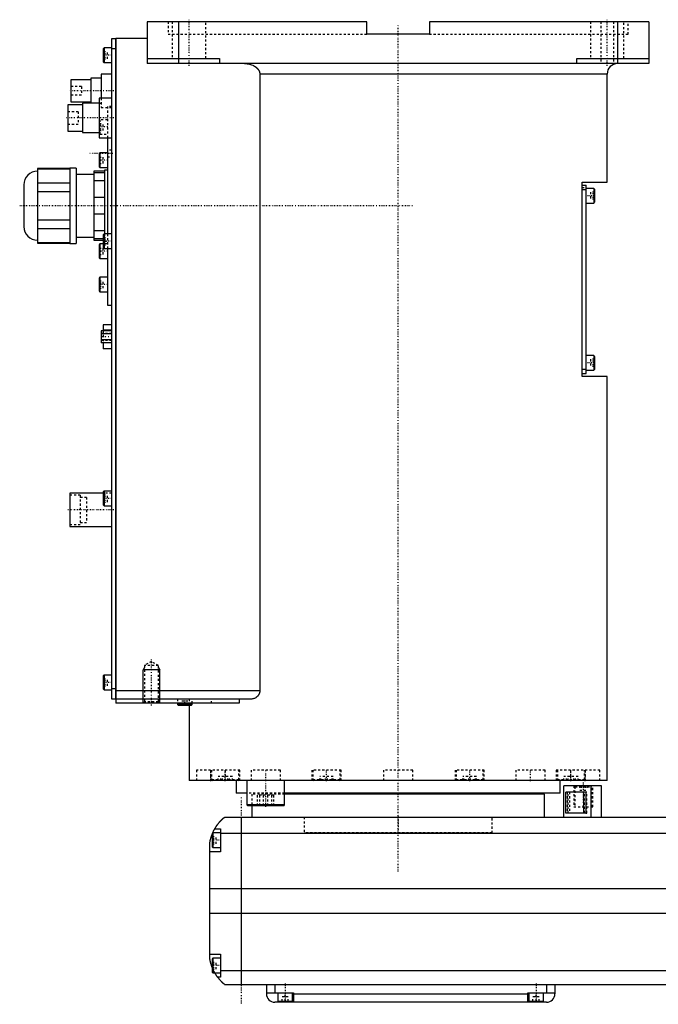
# Model space of a CAD drawing. Extents: x -181 to 706, y -136 to 715.
# Tile 1 of 5: x -181 to 124, y -82 to 389. Entities that reach past the tile are written whole.
import ezdxf

# ---------------------------------------------------------------- set-up
doc = ezdxf.new("R2010")
doc.units = 0
doc.linetypes.add('CENTER', pattern=[1.5, 0.45, -0.5, 0.05, -0.5])
doc.linetypes.add('DASHED', pattern=[2, 1, -1])
for name, color, linetype in [('AM_0', 7, 'CONTINUOUS'), ('AM_10', 7, 'CONTINUOUS'), ('AM_3', 7, 'DASHED'), ('AM_7', 7, 'CENTER')]:
    doc.layers.add(name, color=color, linetype=linetype)

msp = doc.modelspace()

# ---------------------------------------------------------------- linework, layer by layer
at = {"layer": 'AM_0', "color": 7, "linetype": 'CONTINUOUS'}
for p, q in [((-15, 388), (-120, 388)), ((-120, 388), (-120, 368)), ((-105, 388), (-105, 368)), ((-15, 382), (-15, 388)), ((15, 388), (15, 382)), ((120, 388), (15, 388)), ((105, 388), (105, 368)), ((120, 388), (120, 368)), ((15, 382), (-15, 382)), ((-137, 380), (-135.05, 380)), ((-137, 64), (-137, 380)), ((-135.05, 64), (-135.05, 380)), ((-135, 379.95), (-135.05, 379.95)), ((-120, 380), (-135, 380)), ((-135, 380), (-135, 62)), ((-140.6, 375.5), (-141, 375.1)), ((-141, 375.1), (-141, 368.9)), ((-137, 375.5), (-140.6, 375.5)), ((-140.6, 375.5), (-140.6, 368.5)), ((-135.05, 375), (-137, 375)), ((-135, 374.95), (-135.05, 374.95)), ((-141, 368.9), (-140.6, 368.5)), ((-140.6, 368.5), (-137, 368.5)), ((-120, 370.5), (-85.5, 370.5)), ((120, 368), (-120, 368)), ((-85.5, 370.5), (-85.5, 368)), ((85.5, 368), (85.5, 370.5)), ((85.5, 370.5), (120, 370.5)), ((-137, 363), (-142, 363)), ((-142, 363), (-142, 351.5)), ((-66.14, 363), (-66.14, 68)), ((100, 363), (-66.14, 363)), ((100, 311.3), (100, 363)), ((-147, 360.25), (-156.5, 360.25)), ((-156.5, 360.25), (-156.5, 349.75)), ((-142, 361), (-147, 361)), ((-147, 361), (-147, 349)), ((-156.5, 349.75), (-147, 349.75)), ((-143, 349), (-151, 349)), ((-151, 349), (-151, 335)), ((-137, 351.5), (-143, 351.5)), ((-143, 351.5), (-143, 332.5)), ((-151, 348.25), (-158, 348.25)), ((-158, 348.25), (-158, 335.75)), ((-158, 335.75), (-151, 335.75)), ((-151, 335), (-143, 335)), ((-143, 332.5), (-137, 332.5)), ((-139, 332.5), (-139, 286.5)), ((-142.6, 325.25), (-143, 324.85)), ((-139, 325.25), (-142.6, 325.25)), ((-142.6, 325.25), (-142.6, 318.25)), ((-143, 324.85), (-143, 318.65)), ((-157, 317.88), (-172.5, 317.88)), ((-172.5, 317.88), (-172.5, 282.12)), ((-172.5, 317.73), (-157, 317.73)), ((-154, 318), (-157, 318)), ((-157, 318), (-157, 282)), ((-154, 318), (-154, 282)), ((-140.5, 316.5), (-145.5, 316.5)), ((-145.5, 316.5), (-145.5, 283.5)), ((-145.5, 315.87), (-140.5, 315.87)), ((-143, 318.65), (-142.6, 318.25)), ((-142.6, 318.25), (-139, 318.25)), ((-139, 317), (-140.5, 317)), ((-140.5, 317), (-140.5, 286.48)), ((-145.5, 315), (-154, 315)), ((-140.5, 311.84), (-145.5, 311.84)), ((88, 311.3), (100, 311.3)), ((88, 218.3), (88, 311.3)), ((-179, 310), (-179, 290)), ((-157, 310.85), (-172.5, 310.85)), ((-172.5, 306.88), (-157, 306.88)), ((88, 309.8), (90, 309.8)), ((88, 307.8), (90, 307.8)), ((90, 219.8), (90, 309.8)), ((93.6, 308.3), (90, 308.3)), ((94, 307.9), (93.6, 308.3)), ((93.6, 308.3), (93.6, 301.3)), ((94, 307.9), (94, 301.7)), ((-145.5, 304.03), (-140.5, 304.03)), ((93.6, 301.3), (94, 301.7)), ((90, 301.3), (93.6, 301.3)), ((-157, 293.12), (-172.5, 293.12)), ((-140.5, 295.97), (-145.5, 295.97)), ((-172.5, 289.15), (-157, 289.15)), ((-145.5, 288.16), (-140.5, 288.16)), ((-154, 285), (-145.5, 285)), ((-141, 284.13), (-145.5, 284.13)), ((-145.5, 283.5), (-141, 283.5)), ((-140.6, 286.5), (-141, 286.1)), ((-141, 286.1), (-141, 279.9)), ((-137, 286.5), (-140.6, 286.5)), ((-140.6, 286.5), (-140.6, 279.5)), ((-157, 282.27), (-172.5, 282.27)), ((-172.5, 282.12), (-157, 282.12)), ((-157, 282), (-154, 282)), ((-142.6, 281.75), (-143, 281.35)), ((-143, 281.35), (-143, 275.15)), ((-141, 281.75), (-142.6, 281.75)), ((-142.6, 281.75), (-142.6, 274.75)), ((-141, 279.9), (-140.6, 279.5)), ((-140.6, 279.5), (-137, 279.5)), ((-139, 279.5), (-139, 252.5)), ((-143, 275.15), (-142.6, 274.75)), ((-142.6, 274.75), (-139, 274.75)), ((-142.6, 265.83), (-143, 265.43)), ((-143, 265.43), (-143, 259.23)), ((-139, 265.83), (-142.6, 265.83)), ((-142.6, 265.83), (-142.6, 258.83)), ((-143, 259.23), (-142.6, 258.83)), ((-142.6, 258.83), (-139, 258.83)), ((-139, 252.5), (-137, 252.5)), ((-141.1, 243), (-141.1, 240.19)), ((-137, 243), (-141.1, 243)), ((-137, 240.47), (-141.1, 240.47)), ((-137, 240.19), (-142, 240.19)), ((-142, 240.19), (-142, 234.41)), ((-137, 238.74), (-142, 238.74)), ((-137, 235.86), (-142, 235.86)), ((-137, 234.41), (-142, 234.41)), ((-141.1, 234.41), (-141.1, 231.6)), ((-137, 231.6), (-141.1, 231.6)), ((93.6, 228.3), (90, 228.3)), ((94, 227.9), (93.6, 228.3)), ((93.6, 228.3), (93.6, 221.3)), ((94, 227.9), (94, 221.7)), ((88, 221.8), (90, 221.8)), ((93.6, 221.3), (94, 221.7)), ((88, 219.8), (90, 219.8)), ((100, 218.3), (88, 218.3)), ((90, 221.3), (93.6, 221.3)), ((100, 25), (100, 218.3)), ((-141, 162.5), (-157, 162.5)), ((-157, 162.5), (-157, 146.5)), ((-140.6, 163.5), (-141, 163.1)), ((-141, 163.1), (-141, 156.9)), ((-137, 163.5), (-140.6, 163.5)), ((-140.6, 163.5), (-140.6, 156.5)), ((-141, 156.9), (-140.6, 156.5)), ((-140.6, 156.5), (-137, 156.5)), ((-157, 146.5), (-137, 146.5)), ((-140.6, 75.5), (-141, 75.1)), ((-137, 75.5), (-140.6, 75.5)), ((-140.6, 75.5), (-140.6, 68.5)), ((-141, 75.1), (-141, 68.9)), ((-141, 68.9), (-140.6, 68.5)), ((-140.6, 68.5), (-137, 68.5)), ((-137, 69), (-135.05, 69)), ((-135, 69.05), (-135.05, 69.05)), ((-66.14, 68), (-135, 68)), ((-135.05, 64), (-137, 64)), ((-135, 64.05), (-135.05, 64.05)), ((-70.42, 64), (-135, 64)), ((-75.99, 62), (-135, 62)), ((-105.5, 62), (-105.5, 61.4)), ((-105.5, 61.4), (-105.1, 61)), ((-98.5, 61.4), (-105.5, 61.4)), ((-98.9, 61), (-98.5, 61.4)), ((-98.5, 61.4), (-98.5, 62)), ((-75.99, 64), (-75.99, 62)), ((-98.9, 61), (-105.1, 61)), ((-100, 61), (-100, 25)), ((100, 25), (-100, 25)), ((-88.79, 25.01), (-88.79, 25)), ((-77.5, 25), (-77.5, 19)), ((-72.29, 25), (-72.29, 13.4)), ((-54.29, 13.4), (-54.29, 25)), ((-40.35, 25), (-40.35, 25)), ((77.5, 19), (77.5, 25)), ((88.79, 25), (88.79, 25.01)), ((-72.29, 19), (-77.5, 19)), ((77.5, 19), (-54.29, 19)), ((55, 18.5), (55, 19)), ((79.35, 7.5), (79.35, 22.5)), ((97.35, 22.5), (79.35, 22.5)), ((89.75, 19.5), (80.32, 19.5)), ((80.32, 9.5), (80.32, 19.5)), ((88.64, 19.5), (88.64, 9.5)), ((89.75, 19.5), (89.75, 9.5)), ((92.35, 7.5), (92.35, 22.5)), ((97.35, 7.5), (97.35, 22.5)), ((70, 18.5), (-54.3, 18.5)), ((70, 7.5), (70, 18.5)), ((-72.29, 13.4), (-71.89, 13)), ((-54.29, 13.4), (-72.29, 13.4)), ((-54.69, 13), (-71.89, 13)), ((-70, 13), (-70, 7.5)), ((-54.69, 13), (-54.29, 13.4)), ((89.75, 9.5), (80.32, 9.5)), ((-83, 7.5), (317, 7.5)), ((-75, 7.5), (-75, -72.5)), ((-88.6, 0), (-89, -0.4)), ((-85, 0), (-88.6, 0)), ((-88.6, 0), (-88.6, -7)), ((-87.65, 2), (-85, 2)), ((-85, 2), (-85, -9)), ((-90, -60.5), (-90, -4.5)), ((-89, -0.4), (-89, -6.6)), ((-85, -0.2), (319, -0.2)), ((-85, -9), (-90, -9)), ((-89, -6.6), (-88.6, -7)), ((-88.6, -7), (-85, -7)), ((-90, -26.54), (324, -26.54)), ((-90, -38.4), (324, -38.4)), ((-90, -58), (-85, -58)), ((-88.6, -60), (-89, -60.4)), ((-89, -60.4), (-89, -66.6)), ((-85, -60), (-88.6, -60)), ((-88.6, -60), (-88.6, -67)), ((-85, -58), (-85, -69)), ((-85, -65.78), (319, -65.78)), ((-89, -66.6), (-88.6, -67)), ((-88.6, -67), (-85, -67)), ((-85, -69), (-86.34, -69)), ((-83, -72.5), (317, -72.5)), ((-63, -72.5), (-63, -77)), ((-59, -72.5), (-59, -76.5)), ((71, -72.5), (71, -76.5)), ((75, -72.5), (75, -77)), ((-63, -76.5), (-50, -76.5)), ((-57.5, -76.5), (-57.5, -80.5)), ((-50.5, -80.5), (-50.5, -76.5)), ((-50, -76.5), (-50, -81)), ((-50, -77), (62, -77)), ((62, -76.5), (75, -76.5)), ((62, -81), (62, -76.5)), ((62.5, -76.5), (62.5, -80.5)), ((69.5, -80.5), (69.5, -76.5)), ((71, -81), (-59, -81)), ((-57.5, -80.5), (-50.5, -80.5)), ((-54, -81), (-54, -80.5)), ((62.5, -80.5), (69.5, -80.5)), ((66, -81), (66, -80.5))]:
    msp.add_line(p, q, dxfattribs=at)
for points in [[(-73.48, 368, 0), (-73.23, 368, 0), (-72.69, 367.97, 0), (-72.14, 367.91, 0), (-71.86, 367.87, 0), (-71.59, 367.82, 0), (-71.05, 367.7, 0), (-70.53, 367.56, 0), (-70.04, 367.4, 0), (-69.53, 367.19, 0), (-69.24, 367.05, 0), (-69.16, 367.01, 0), (-69.07, 366.97, 0), (-69.03, 366.95, 0), (-68.99, 366.93, 0), (-68.91, 366.88, 0), (-68.83, 366.84, 0), (-68.79, 366.81, 0), (-68.75, 366.79, 0), (-68.67, 366.74, 0), (-68.59, 366.7, 0), (-68.55, 366.67, 0), (-68.51, 366.65, 0), (-68.44, 366.6, 0), (-68.36, 366.55, 0), (-68.29, 366.5, 0), (-68.21, 366.45, 0), (-68.14, 366.4, 0), (-68.11, 366.37, 0), (-68.07, 366.35, 0), (-68, 366.29, 0), (-67.93, 366.24, 0), (-67.87, 366.19, 0), (-67.8, 366.13, 0), (-67.73, 366.08, 0), (-67.7, 366.05, 0), (-67.66, 366.02, 0), (-67.6, 365.96, 0), (-67.53, 365.89, 0), (-67.46, 365.83, 0), (-67.4, 365.77, 0), (-67.33, 365.7, 0), (-67.3, 365.67, 0), (-67.27, 365.63, 0), (-67.21, 365.56, 0), (-67.15, 365.49, 0), (-67.09, 365.42, 0), (-67.03, 365.35, 0), (-66.97, 365.28, 0), (-66.94, 365.24, 0), (-66.92, 365.21, 0), (-66.86, 365.13, 0), (-66.81, 365.06, 0), (-66.76, 364.98, 0), (-66.71, 364.91, 0), (-66.67, 364.83, 0), (-66.65, 364.79, 0), (-66.62, 364.76, 0), (-66.58, 364.68, 0), (-66.54, 364.6, 0), (-66.52, 364.57, 0), (-66.5, 364.53, 0), (-66.47, 364.45, 0), (-66.43, 364.37, 0), (-66.41, 364.32, 0), (-66.4, 364.28, 0), (-66.36, 364.2, 0), (-66.33, 364.11, 0), (-66.3, 364.02, 0), (-66.28, 363.94, 0), (-66.25, 363.85, 0), (-66.24, 363.8, 0), (-66.23, 363.76, 0), (-66.21, 363.67, 0), (-66.19, 363.58, 0), (-66.18, 363.49, 0), (-66.17, 363.4, 0), (-66.16, 363.31, 0), (-66.15, 363.26, 0), (-66.15, 363.22, 0), (-66.15, 363.13, 0), (-66.14, 363.04, 0), (-66.14, 363, 0)], [(-66.14, 68, 0), (-66.14, 67.97, 0), (-66.15, 67.9, 0), (-66.15, 67.83, 0), (-66.15, 67.79, 0), (-66.15, 67.76, 0), (-66.16, 67.69, 0), (-66.16, 67.62, 0), (-66.17, 67.55, 0), (-66.18, 67.48, 0), (-66.19, 67.41, 0), (-66.2, 67.38, 0), (-66.21, 67.34, 0), (-66.22, 67.27, 0), (-66.23, 67.21, 0), (-66.25, 67.14, 0), (-66.27, 67.07, 0), (-66.29, 67, 0), (-66.3, 66.97, 0), (-66.31, 66.94, 0), (-66.33, 66.87, 0), (-66.35, 66.81, 0), (-66.36, 66.77, 0), (-66.37, 66.74, 0), (-66.4, 66.68, 0), (-66.42, 66.61, 0), (-66.44, 66.58, 0), (-66.45, 66.55, 0), (-66.48, 66.49, 0), (-66.51, 66.43, 0), (-66.54, 66.37, 0), (-66.57, 66.31, 0), (-66.6, 66.25, 0), (-66.62, 66.22, 0), (-66.63, 66.19, 0), (-66.67, 66.13, 0), (-66.7, 66.07, 0), (-66.74, 66.02, 0), (-66.77, 65.96, 0), (-66.81, 65.91, 0), (-66.83, 65.88, 0), (-66.84, 65.86, 0), (-66.88, 65.8, 0), (-66.92, 65.75, 0), (-66.96, 65.7, 0), (-67, 65.65, 0), (-67.04, 65.6, 0), (-67.06, 65.58, 0), (-67.08, 65.56, 0), (-67.12, 65.51, 0), (-67.16, 65.47, 0), (-67.2, 65.42, 0), (-67.24, 65.38, 0), (-67.28, 65.34, 0), (-67.3, 65.32, 0), (-67.32, 65.3, 0), (-67.36, 65.25, 0), (-67.4, 65.21, 0), (-67.45, 65.17, 0), (-67.49, 65.14, 0), (-67.53, 65.1, 0), (-67.55, 65.08, 0), (-67.58, 65.06, 0), (-67.62, 65.02, 0), (-67.67, 64.99, 0), (-67.69, 64.97, 0), (-67.83, 64.86, 0), (-68.12, 64.67, 0), (-68.41, 64.5, 0), (-68.72, 64.36, 0), (-69.03, 64.24, 0), (-69.34, 64.14, 0), (-69.5, 64.1, 0), (-69.66, 64.07, 0), (-69.97, 64.02, 0), (-70.27, 64, 0), (-70.42, 64, 0)], [(-87.65, 2, 0), (-87.62, 2.05, 0), (-87.57, 2.14, 0), (-87.52, 2.23, 0), (-87.49, 2.27, 0), (-87.46, 2.32, 0), (-87.41, 2.41, 0), (-87.35, 2.5, 0), (-87.3, 2.59, 0), (-87.24, 2.68, 0), (-87.19, 2.76, 0), (-87.16, 2.81, 0), (-87.13, 2.85, 0), (-87.07, 2.94, 0), (-87.02, 3.03, 0), (-86.96, 3.11, 0), (-86.9, 3.2, 0), (-86.85, 3.28, 0), (-86.82, 3.33, 0), (-86.79, 3.37, 0), (-86.73, 3.45, 0), (-86.67, 3.53, 0), (-86.64, 3.58, 0), (-86.62, 3.62, 0), (-86.56, 3.7, 0), (-86.5, 3.78, 0), (-86.47, 3.82, 0), (-86.44, 3.86, 0), (-86.38, 3.94, 0), (-86.33, 4.01, 0), (-86.27, 4.09, 0), (-86.21, 4.17, 0), (-86.15, 4.24, 0), (-86.12, 4.28, 0), (-86.1, 4.32, 0), (-86.04, 4.39, 0), (-85.98, 4.46, 0), (-85.92, 4.54, 0), (-85.87, 4.61, 0), (-85.81, 4.68, 0), (-85.78, 4.71, 0), (-85.75, 4.75, 0), (-85.69, 4.82, 0), (-85.64, 4.89, 0), (-85.58, 4.95, 0), (-85.52, 5.02, 0), (-85.47, 5.08, 0), (-85.44, 5.12, 0), (-85.41, 5.15, 0), (-85.36, 5.21, 0), (-85.3, 5.28, 0), (-85.25, 5.34, 0), (-85.19, 5.4, 0), (-85.14, 5.46, 0), (-85.11, 5.49, 0), (-85.08, 5.52, 0), (-85.03, 5.58, 0), (-84.97, 5.64, 0), (-84.92, 5.7, 0), (-84.87, 5.75, 0), (-84.81, 5.81, 0), (-84.79, 5.84, 0), (-84.76, 5.87, 0), (-84.71, 5.92, 0), (-84.66, 5.98, 0), (-84.63, 6, 0), (-84.6, 6.03, 0), (-84.55, 6.08, 0), (-84.5, 6.13, 0), (-84.48, 6.16, 0), (-84.45, 6.18, 0), (-84.4, 6.23, 0), (-84.35, 6.28, 0), (-84.3, 6.33, 0), (-84.25, 6.38, 0), (-84.2, 6.43, 0), (-84.18, 6.45, 0), (-84.16, 6.47, 0), (-84.11, 6.52, 0), (-84.06, 6.56, 0), (-84.02, 6.61, 0), (-83.97, 6.65, 0), (-83.93, 6.69, 0), (-83.9, 6.71, 0), (-83.88, 6.73, 0), (-83.84, 6.77, 0), (-83.8, 6.81, 0), (-83.75, 6.85, 0), (-83.71, 6.88, 0), (-83.67, 6.92, 0), (-83.66, 6.94, 0), (-83.64, 6.95, 0), (-83.6, 6.99, 0), (-83.56, 7.02, 0), (-83.53, 7.05, 0), (-83.49, 7.08, 0), (-83.46, 7.11, 0), (-83.44, 7.13, 0), (-83.43, 7.14, 0), (-83.39, 7.17, 0), (-83.36, 7.19, 0), (-83.34, 7.22, 0), (-83.31, 7.24, 0), (-83.28, 7.27, 0), (-83.27, 7.28, 0), (-83.25, 7.29, 0), (-83.23, 7.31, 0), (-83.21, 7.33, 0), (-83.2, 7.34, 0), (-83.18, 7.35, 0), (-83.16, 7.36, 0), (-83.14, 7.38, 0), (-83.13, 7.39, 0), (-83.13, 7.4, 0), (-83.11, 7.41, 0), (-83.09, 7.42, 0), (-83.08, 7.44, 0), (-83.06, 7.45, 0), (-83.05, 7.46, 0), (-83.05, 7.46, 0), (-83.04, 7.47, 0), (-83.03, 7.47, 0), (-83.02, 7.48, 0), (-83.02, 7.49, 0), (-83.01, 7.49, 0), (-83.01, 7.49, 0), (-83.01, 7.5, 0), (-83, 7.5, 0), (-83, 7.5, 0), (-83, 7.5, 0), (-83, 7.5, 0)], [(-88.69, -0.09, 0), (-88.65, 0.01, 0), (-88.56, 0.21, 0), (-88.47, 0.4, 0), (-88.43, 0.49, 0), (-88.39, 0.58, 0), (-88.31, 0.76, 0), (-88.22, 0.92, 0), (-88.14, 1.08, 0), (-88.07, 1.23, 0), (-88, 1.36, 0), (-87.96, 1.43, 0), (-87.93, 1.49, 0), (-87.87, 1.6, 0), (-87.82, 1.7, 0), (-87.77, 1.79, 0), (-87.73, 1.86, 0), (-87.7, 1.91, 0), (-87.68, 1.94, 0), (-87.67, 1.96, 0), (-87.66, 1.98, 0), (-87.65, 2, 0), (-87.65, 2, 0)], [(-90, -4.5, 0), (-89.98, -4.39, 0), (-89.94, -4.18, 0), (-89.9, -3.97, 0), (-89.88, -3.87, 0), (-89.86, -3.77, 0), (-89.81, -3.56, 0), (-89.77, -3.36, 0), (-89.72, -3.15, 0), (-89.66, -2.95, 0), (-89.61, -2.74, 0), (-89.58, -2.64, 0), (-89.55, -2.54, 0), (-89.49, -2.33, 0), (-89.43, -2.13, 0), (-89.37, -1.92, 0), (-89.31, -1.72, 0), (-89.24, -1.52, 0), (-89.21, -1.43, 0), (-89.17, -1.33, 0), (-89.1, -1.14, 0), (-89.03, -0.95, 0), (-89, -0.86, 0)], [(-89, -64.14, 0), (-89.04, -64.04, 0), (-89.11, -63.84, 0), (-89.18, -63.64, 0), (-89.22, -63.54, 0), (-89.25, -63.44, 0), (-89.32, -63.24, 0), (-89.38, -63.03, 0), (-89.45, -62.82, 0), (-89.51, -62.61, 0), (-89.57, -62.41, 0), (-89.6, -62.3, 0), (-89.63, -62.2, 0), (-89.68, -61.99, 0), (-89.73, -61.78, 0), (-89.78, -61.57, 0), (-89.83, -61.37, 0), (-89.87, -61.17, 0), (-89.89, -61.07, 0), (-89.91, -60.97, 0), (-89.95, -60.78, 0), (-89.98, -60.59, 0), (-90, -60.5, 0)], [(-86.34, -69, 0), (-86.34, -69, 0), (-86.35, -68.98, 0), (-86.37, -68.96, 0), (-86.38, -68.94, 0), (-86.4, -68.92, 0), (-86.44, -68.86, 0), (-86.49, -68.79, 0), (-86.55, -68.71, 0), (-86.62, -68.61, 0), (-86.7, -68.5, 0), (-86.74, -68.44, 0), (-86.78, -68.38, 0), (-86.87, -68.25, 0), (-86.96, -68.11, 0), (-87.06, -67.96, 0), (-87.16, -67.8, 0), (-87.27, -67.64, 0), (-87.32, -67.55, 0), (-87.37, -67.47, 0), (-87.48, -67.29, 0), (-87.59, -67.1, 0), (-87.65, -67, 0)], [(-83, -72.5, 0), (-83, -72.5, 0), (-83.01, -72.49, 0), (-83.02, -72.49, 0), (-83.02, -72.48, 0), (-83.03, -72.48, 0), (-83.03, -72.48, 0), (-83.04, -72.47, 0), (-83.04, -72.46, 0), (-83.05, -72.46, 0), (-83.06, -72.45, 0), (-83.07, -72.44, 0), (-83.07, -72.44, 0), (-83.08, -72.43, 0), (-83.09, -72.43, 0), (-83.1, -72.42, 0), (-83.11, -72.41, 0), (-83.11, -72.41, 0), (-83.13, -72.39, 0), (-83.14, -72.38, 0), (-83.15, -72.38, 0), (-83.16, -72.37, 0), (-83.17, -72.36, 0), (-83.19, -72.34, 0), (-83.21, -72.33, 0), (-83.22, -72.31, 0), (-83.24, -72.3, 0), (-83.25, -72.29, 0), (-83.26, -72.28, 0), (-83.28, -72.26, 0), (-83.3, -72.25, 0), (-83.32, -72.23, 0), (-83.35, -72.21, 0), (-83.37, -72.19, 0), (-83.38, -72.18, 0), (-83.39, -72.17, 0), (-83.42, -72.15, 0), (-83.44, -72.13, 0), (-83.47, -72.1, 0), (-83.49, -72.08, 0), (-83.52, -72.06, 0), (-83.54, -72.04, 0), (-83.55, -72.03, 0), (-83.58, -72.01, 0), (-83.61, -71.98, 0), (-83.64, -71.95, 0), (-83.67, -71.93, 0), (-83.7, -71.9, 0), (-83.71, -71.89, 0), (-83.73, -71.87, 0), (-83.76, -71.84, 0), (-83.79, -71.81, 0), (-83.83, -71.78, 0), (-83.86, -71.75, 0), (-83.89, -71.72, 0), (-83.91, -71.7, 0), (-83.93, -71.69, 0), (-83.96, -71.65, 0), (-84, -71.62, 0), (-84.02, -71.6, 0), (-84.04, -71.59, 0), (-84.07, -71.55, 0), (-84.11, -71.52, 0), (-84.13, -71.5, 0), (-84.15, -71.48, 0), (-84.19, -71.44, 0), (-84.22, -71.41, 0), (-84.26, -71.37, 0), (-84.3, -71.33, 0), (-84.34, -71.29, 0), (-84.36, -71.27, 0), (-84.38, -71.25, 0), (-84.42, -71.21, 0), (-84.46, -71.17, 0), (-84.6, -71.03, 0), (-84.86, -70.77, 0), (-85.11, -70.49, 0), (-85.38, -70.19, 0), (-85.51, -70.03, 0), (-85.65, -69.87, 0), (-85.92, -69.54, 0), (-86.2, -69.18, 0), (-86.34, -69, 0)]]:
    msp.add_polyline3d(points, dxfattribs=at)
for centre, radius, start, end in [((105, 363), 5, 90, 180), ((-172.5, 310), 6.5, 90, 180), ((-172.5, 290), 6.5, 180, 270), ((-59, -77), 4, 180, 270), ((71, -77), 4, 270, 0)]:
    msp.add_arc(centre, radius, start, end, dxfattribs=at)
at = {"layer": 'AM_10', "color": 7, "linetype": 'CONTINUOUS'}
for p, q in [((-121.32, 79.17), (-122, 78)), ((-114, 78), (-122, 78)), ((-122, 62), (-122, 78)), ((-114.68, 79.17), (-114, 78)), ((-114, 62), (-114, 78))]:
    msp.add_line(p, q, dxfattribs=at)
at = {"layer": 'AM_3', "color": 6, "linetype": 'DASHED'}
for p, q in [((-110, 388), (-110, 382)), ((-108, 388), (-108, 370.5)), ((-92, 370.5), (-92, 388)), ((92, 388), (92, 370.5)), ((97, 388), (97, 368)), ((103, 388), (103, 368)), ((108, 370.5), (108, 388)), ((110, 382), (110, 388)), ((-110, 382), (-15, 382)), ((15, 382), (110, 382)), ((-141, 373.73), (-139, 373.73)), ((-141, 372.87), (-139, 372.87)), ((-139, 370.27), (-139, 373.73)), ((-141, 371.13), (-139, 371.13)), ((-141, 370.27), (-139, 370.27)), ((-151.5, 357), (-156.5, 357)), ((-151.5, 357), (-151.5, 353)), ((-156.5, 353), (-151.5, 353)), ((-143, 349), (-142, 349)), ((-142, 351.5), (-142, 347)), ((-153, 345), (-158, 345)), ((-153, 345), (-153, 339)), ((-142, 347), (-137, 347)), ((-137, 347.5), (-139, 347.5)), ((-139, 347.5), (-139, 332.5)), ((-142.6, 341.17), (-143, 340.77)), ((-143, 339.4), (-141, 339.4)), ((-139, 341.17), (-142.6, 341.17)), ((-142.6, 341.17), (-142.6, 334.17)), ((-141, 335.94), (-141, 339.4)), ((-158, 339), (-153, 339)), ((-143, 338.54), (-141, 338.54)), ((-143, 336.81), (-141, 336.81)), ((-143, 335.94), (-141, 335.94)), ((-143, 334.57), (-142.6, 334.17)), ((-142.6, 334.17), (-139, 334.17)), ((-137, 326.65), (-139, 326.65)), ((-143, 323.25), (-141, 323.25)), ((-143, 321.75), (-141, 321.75)), ((-141, 320.25), (-141, 323.25)), ((-139, 323.35), (-137, 323.35)), ((-143, 320.25), (-141, 320.25)), ((88, 308.8), (90, 308.8)), ((94, 306.53), (92, 306.53)), ((92, 306.53), (92, 303.07)), ((94, 305.67), (92, 305.67)), ((94, 303.93), (92, 303.93)), ((94, 303.07), (92, 303.07)), ((-141, 284.73), (-139, 284.73)), ((-140.5, 284.13), (-141, 284.13)), ((-141, 283.87), (-139, 283.87)), ((-141, 283.5), (-140.5, 283.5)), ((-140.5, 286.48), (-140.5, 283)), ((-140.5, 283), (-139, 283)), ((-139, 286.5), (-139, 279.5)), ((-143, 279.75), (-141, 279.75)), ((-143, 278.25), (-141, 278.25)), ((-141, 282.13), (-139, 282.13)), ((-139, 281.75), (-141, 281.75)), ((-141, 281.27), (-139, 281.27)), ((-141, 276.75), (-141, 279.75)), ((-143, 276.75), (-141, 276.75)), ((-143, 264.06), (-141, 264.06)), ((-141, 260.6), (-141, 264.06)), ((-143, 263.19), (-141, 263.19)), ((-143, 261.46), (-141, 261.46)), ((-143, 260.6), (-141, 260.6)), ((-137, 238.85), (-142, 238.85)), ((-142, 235.75), (-137, 235.75)), ((-141.1, 240.19), (-141.1, 234.41)), ((-137, 235.87), (-141.1, 235.87)), ((94, 226.53), (92, 226.53)), ((92, 226.53), (92, 223.07)), ((94, 225.67), (92, 225.67)), ((94, 223.93), (92, 223.93)), ((94, 223.07), (92, 223.07)), ((-152, 161.5), (-157, 161.5)), ((-152, 161.5), (-152, 147.5)), ((-149, 160.5), (-152, 160.5)), ((-149, 160.5), (-149, 148.5)), ((-137, 162.5), (-141, 162.5)), ((-141, 161.73), (-139, 161.73)), ((-141, 160.87), (-139, 160.87)), ((-139, 158.27), (-139, 161.73)), ((-141, 159.13), (-139, 159.13)), ((-141, 158.27), (-139, 158.27)), ((-157, 147.5), (-152, 147.5)), ((-152, 148.5), (-149, 148.5)), ((-118, 82), (-121.32, 80.08)), ((-121.32, 80.08), (-121.32, 62.68)), ((-114.68, 80.08), (-121.32, 80.08)), ((-114.68, 80.08), (-118, 82)), ((-114.68, 62.68), (-114.68, 80.08)), ((-141, 73.73), (-139, 73.73)), ((-141, 72.87), (-139, 72.87)), ((-141, 71.13), (-139, 71.13)), ((-139, 70.27), (-139, 73.73)), ((-141, 70.27), (-139, 70.27)), ((-121.32, 62.68), (-122, 62)), ((-114.68, 62.68), (-121.32, 62.68)), ((-114, 62), (-114.68, 62.68)), ((-105.5, 64), (-105.5, 62)), ((-103.5, 61), (-103.5, 63)), ((-100.5, 63), (-103.5, 63)), ((-102, 61), (-102, 63)), ((-100.5, 61), (-100.5, 63)), ((-100, 64), (-100, 61)), ((-98.5, 62), (-98.5, 64)), ((-89.3, 62), (-89.3, 64)), ((-98.9, 61), (-100, 61)), ((-96.5, 30), (-96.5, 25)), ((-75.69, 30), (-96.5, 30)), ((-89.69, 30), (-89.69, 25)), ((-89.19, 30), (-89.19, 25.4)), ((-82.5, 25), (-82.5, 30)), ((-76.19, 25.4), (-76.19, 30)), ((-75.69, 25), (-75.69, 30)), ((-70.29, 30), (-70.29, 25)), ((-56.29, 30), (-70.29, 30)), ((-56.29, 25), (-56.29, 30)), ((-41.25, 30), (-41.25, 25)), ((-27.25, 30), (-41.25, 30)), ((-40.75, 30), (-40.75, 25.4)), ((-27.75, 25.4), (-27.75, 30)), ((-27.25, 25), (-27.25, 30)), ((-7, 30), (-7, 25)), ((7, 30), (-7, 30)), ((7, 25), (7, 30)), ((27.25, 30), (27.25, 25)), ((41.25, 30), (27.25, 30)), ((27.75, 30), (27.75, 25.4)), ((40.75, 25.4), (40.75, 30)), ((41.25, 25), (41.25, 30)), ((56.29, 30), (56.29, 25)), ((70.29, 30), (56.29, 30)), ((70.29, 25), (70.29, 30)), ((75.69, 30), (75.69, 25)), ((96.5, 30), (75.69, 30)), ((76.19, 30), (76.19, 25.4)), ((82.5, 30), (82.5, 25)), ((89.19, 25.4), (89.19, 30)), ((89.69, 25), (89.69, 30)), ((96.5, 25), (96.5, 30)), ((-89.19, 25.4), (-88.79, 25.01)), ((-76.19, 25.4), (-89.19, 25.4)), ((-86.12, 25), (-86.12, 27)), ((-79.25, 27), (-86.12, 27)), ((-84.8, 25), (-84.8, 27)), ((-84.01, 25), (-84.01, 27)), ((-81.36, 25), (-81.36, 27)), ((-80.58, 25), (-80.58, 27)), ((-79.25, 25), (-79.25, 27)), ((-76.59, 25), (-76.19, 25.4)), ((-40.75, 25.4), (-40.35, 25)), ((-27.75, 25.4), (-40.75, 25.4)), ((-37.45, 25), (-37.45, 27)), ((-31.05, 27), (-37.45, 27)), ((-37, 25), (-37, 27)), ((-34.7, 25), (-34.7, 27)), ((-33.8, 25), (-33.8, 27)), ((-31.5, 25), (-31.5, 27)), ((-31.05, 25), (-31.05, 27)), ((-28.15, 25), (-27.75, 25.4)), ((27.75, 25.4), (28.15, 25)), ((40.75, 25.4), (27.75, 25.4)), ((31.05, 25), (31.05, 27)), ((37.45, 27), (31.05, 27)), ((31.5, 25), (31.5, 27)), ((33.8, 25), (33.8, 27)), ((34.7, 25), (34.7, 27)), ((37, 25), (37, 27)), ((37.45, 25), (37.45, 27)), ((40.35, 25), (40.75, 25.4)), ((76.19, 25.4), (76.59, 25)), ((89.19, 25.4), (76.19, 25.4)), ((79.25, 25), (79.25, 27)), ((86.12, 27), (79.25, 27)), ((80.58, 25), (80.58, 27)), ((81.36, 25), (81.36, 27)), ((84.01, 25), (84.01, 27)), ((84.8, 25), (84.8, 27)), ((86.12, 25), (86.12, 27)), ((88.79, 25.01), (89.19, 25.4)), ((-54.29, 19), (-72.29, 19)), ((-55, 19), (-55, 18.5)), ((80.84, 19.5), (80.84, 9.5)), ((81.43, 9.5), (81.43, 19.5)), ((81.95, 19.5), (81.95, 9.5)), ((84.1, 22.5), (84.1, 12.5)), ((85, 22.5), (84.6, 22.1)), ((84.6, 22.1), (84.6, 12.5)), ((84.6, 22.1), (92.6, 22.1)), ((86.87, 22.5), (86.87, 20.5)), ((86.87, 20.5), (90.33, 20.5)), ((87.73, 22.5), (87.73, 20.5)), ((90.27, 19.5), (88.64, 19.5)), ((89.16, 9.5), (89.16, 19.5)), ((89.47, 22.5), (89.47, 20.5)), ((90.27, 9.5), (90.27, 19.5)), ((90.33, 22.5), (90.33, 20.5)), ((92.6, 22.1), (92.2, 22.5)), ((92.6, 12.5), (92.6, 22.1)), ((93.1, 12.5), (93.1, 22.5)), ((-70, 18.5), (-70, 13)), ((-54.3, 18.5), (-70, 18.5)), ((-67.19, 13), (-67.19, 18)), ((-59.38, 18), (-67.19, 18)), ((-66.14, 13), (-66.14, 18)), ((-64.33, 13), (-64.33, 18)), ((-62.24, 13), (-62.24, 18)), ((-60.43, 13), (-60.43, 18)), ((-59.38, 13), (-59.38, 18)), ((84.1, 12.5), (93.1, 12.5)), ((89.75, 9.5), (90.27, 9.5)), ((-45, 7.5), (-45, 0)), ((-45, 7.5), (-45, 0)), ((45, 0), (45, 7.5)), ((45, 0), (45, 7.5)), ((-45, 0), (45, 0)), ((45, 0), (-45, 0)), ((-89, -1.77), (-87, -1.77)), ((-89, -2.63), (-87, -2.63)), ((-89, -4.37), (-87, -4.37)), ((-87, -5.23), (-87, -1.77)), ((-89, -5.23), (-87, -5.23)), ((-89, -61.77), (-87, -61.77)), ((-89, -62.63), (-87, -62.63)), ((-89, -64.37), (-87, -64.37)), ((-89, -65.23), (-87, -65.23)), ((-87, -65.23), (-87, -61.77)), ((-55.5, -80.5), (-55.5, -78.5)), ((-52.5, -78.5), (-55.5, -78.5)), ((-54, -80.5), (-54, -76.5)), ((-52.5, -80.5), (-52.5, -78.5)), ((64.5, -80.5), (64.5, -78.5)), ((67.5, -78.5), (64.5, -78.5)), ((66, -80.5), (66, -76.5)), ((67.5, -80.5), (67.5, -78.5))]:
    msp.add_line(p, q, dxfattribs=at)
for points in [[(-89, -0.86, 0), (-88.95, -0.72, 0), (-88.84, -0.46, 0), (-88.74, -0.21, 0), (-88.69, -0.09, 0)], [(-87.65, -67, 0), (-87.69, -66.93, 0), (-87.76, -66.8, 0), (-87.84, -66.66, 0), (-87.88, -66.59, 0), (-87.92, -66.51, 0), (-88, -66.37, 0), (-88.08, -66.22, 0), (-88.15, -66.06, 0), (-88.23, -65.91, 0), (-88.31, -65.75, 0), (-88.35, -65.67, 0), (-88.39, -65.59, 0), (-88.46, -65.42, 0), (-88.54, -65.26, 0), (-88.61, -65.09, 0), (-88.69, -64.92, 0), (-88.76, -64.75, 0), (-88.8, -64.66, 0), (-88.83, -64.57, 0), (-88.9, -64.4, 0), (-88.97, -64.23, 0), (-89, -64.14, 0)]]:
    msp.add_polyline3d(points, dxfattribs=at)
at = {"layer": 'AM_7', "color": 4, "linetype": 'CENTER'}
for p, q in [((-100, 367), (-100, 389)), ((0, -18.4), (0, 386.4)), ((100, 367), (100, 389)), ((-136.8, 372), (-141.2, 372)), ((-136.03, 355), (-157.47, 355)), ((-135.95, 342), (-159.05, 342)), ((-138.8, 337.67), (-143.2, 337.67)), ((-136.5, 325), (-147.5, 325)), ((-138.8, 321.75), (-143.2, 321.75)), ((94.2, 304.8), (89.8, 304.8)), ((6.95, 300), (-181, 300)), ((-136.8, 283), (-141.2, 283)), ((-138.8, 278.25), (-143.2, 278.25)), ((-138.8, 262.33), (-143.2, 262.33)), ((-136.75, 237.3), (-142.25, 237.3)), ((94.2, 224.8), (89.8, 224.8)), ((-136.8, 160), (-141.2, 160)), ((-136, 154.5), (-158, 154.5)), ((-118, 61), (-118, 83)), ((-136.8, 72), (-141.2, 72)), ((-102, 60.85), (-102, 64.15)), ((-89.5, 24.75), (-89.5, 30.25)), ((-82.69, 24.75), (-82.69, 30.25)), ((-63.29, 12.4), (-63.29, 30.25)), ((-34.25, 24.75), (-34.25, 30.25)), ((34.25, 24.75), (34.25, 30.25)), ((63.29, 24.75), (63.29, 30.25)), ((82.69, 24.75), (82.69, 30.25)), ((89.5, 24.75), (89.5, 30.25)), ((88.6, 24.05), (88.6, 11.95)), ((-75, 17), (-75, -82)), ((0, 7.88), (0, -0.38)), ((-84.8, -3.5), (-89.2, -3.5)), ((-84.8, -63.5), (-89.2, -63.5)), ((-54, -72.1), (-54, -80.9)), ((66, -72.1), (66, -80.9))]:
    msp.add_line(p, q, dxfattribs=at)

doc.saveas('drawing.dxf')
